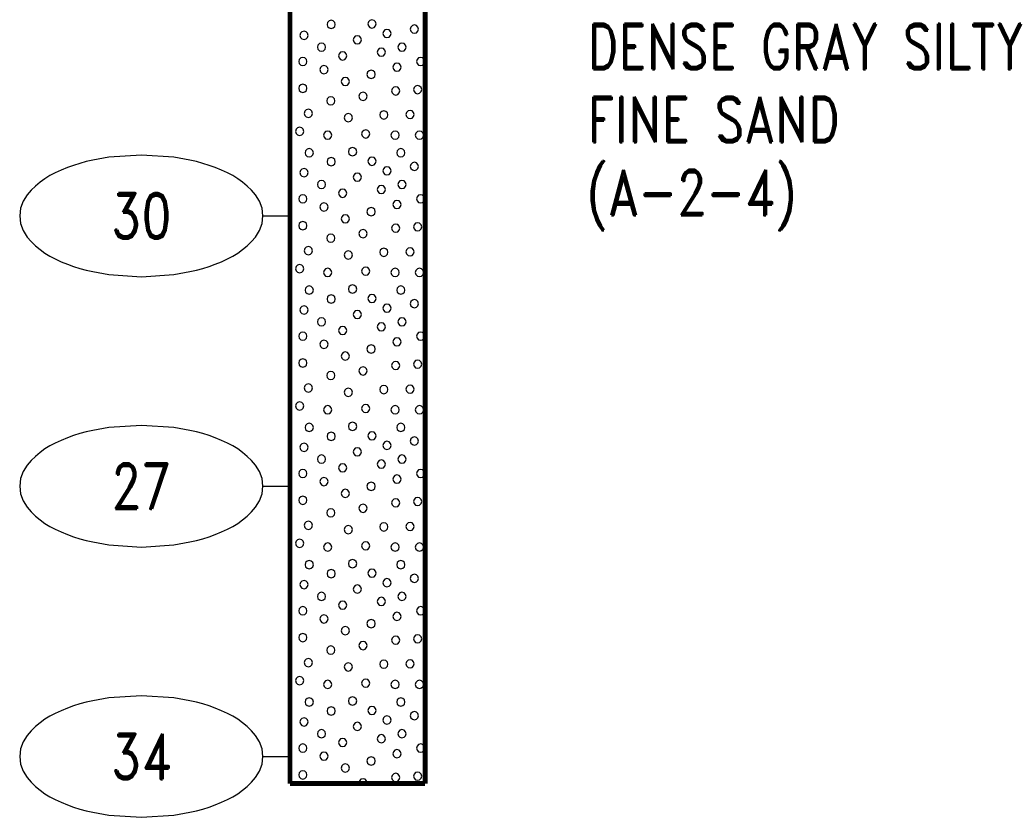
# Model space of a CAD drawing. Extents: x -12 to 875, y 345 to 518.
# Tile 13 of 16: x 838 to 874, y 351 to 380. Entities that reach past the tile are written whole.
import ezdxf
from ezdxf.enums import TextEntityAlignment as Align

# ---------------------------------------------------------------- set-up
doc = ezdxf.new("R2010")
doc.units = 0
doc.linetypes.add('Solid', pattern=[0])
doc.layers.get('0').update_dxf_attribs({"linetype": 'Solid'})
doc.layers.add('EB2-A', color=1, linetype='Solid')
doc.styles.add('ROMAND', font='romand', dxfattribs={"height": 1})

# ---------------------------------------------------------------- blocks, each defined once
blk = doc.blocks.new('DGRFC_NCDOT$NVALUE$ELLIPS')
at = {"color": 7, "linetype": 'Solid'}
blk.add_lwpolyline([(0, -2.5), (1.337, -2.407), (1.998, -2.292), (2.262, -2.231), (2.524, -2.16), (2.783, -2.078), (3.038, -1.985), (3.289, -1.882), (3.536, -1.768), (3.755, -1.657), (3.965, -1.529), (4.165, -1.386), (4.353, -1.227), (4.528, -1.054), (4.689, -0.869), (4.858, -0.606), (4.964, -0.311), (5, 0), (4.964, 0.311), (4.858, 0.606), (4.689, 0.869), (4.528, 1.054), (4.353, 1.227), (4.165, 1.386), (3.965, 1.529), (3.755, 1.657), (3.536, 1.768), (3.289, 1.882), (3.038, 1.985), (2.783, 2.078), (2.524, 2.16), (2.262, 2.231), (1.998, 2.292), (1.337, 2.407), (0, 2.5), (-1.337, 2.407), (-1.998, 2.292), (-2.262, 2.231), (-2.524, 2.16), (-2.783, 2.078), (-3.038, 1.985), (-3.289, 1.882), (-3.536, 1.768), (-3.755, 1.657), (-3.965, 1.529), (-4.165, 1.386), (-4.353, 1.227), (-4.528, 1.054), (-4.689, 0.869), (-4.858, 0.606), (-4.964, 0.311), (-5, 0), (-4.964, -0.311), (-4.858, -0.606), (-4.689, -0.869), (-4.528, -1.054), (-4.353, -1.227), (-4.165, -1.386), (-3.965, -1.529), (-3.755, -1.657), (-3.536, -1.768), (-3.289, -1.882), (-3.038, -1.985), (-2.783, -2.078), (-2.524, -2.16), (-2.262, -2.231), (-1.998, -2.292), (-1.337, -2.407), (0, -2.5)], dxfattribs=at)

msp = doc.modelspace()

# ---------------------------------------------------------------- linework, layer by layer
at = {"layer": 'EB2-A', "color": 7, "linetype": 'Solid', "const_width": 0.178}
for points in [[(847.5, 391), (847.5, 352)], [(852.5, 352), (852.5, 391)], [(847.5, 352), (852.5, 352)]]:
    msp.add_lwpolyline(points, dxfattribs=at)
at = {"layer": 'EB2-A', "color": 2, "linetype": 'Solid'}
for points in [[(849.174, 380.084), (849.153, 380.16), (849.098, 380.216), (849.021, 380.237), (848.945, 380.216), (848.889, 380.16), (848.869, 380.084), (848.889, 380.008), (848.945, 379.952), (849.021, 379.932), (849.098, 379.952), (849.153, 380.008), (849.174, 380.084)], [(850.684, 380.102), (850.663, 380.178), (850.608, 380.234), (850.531, 380.255), (850.455, 380.234), (850.399, 380.178), (850.379, 380.102), (850.399, 380.026), (850.455, 379.97), (850.531, 379.95), (850.608, 379.97), (850.663, 380.026), (850.684, 380.102)], [(852.255, 379.91), (852.234, 379.987), (852.179, 380.042), (852.102, 380.063), (852.026, 380.042), (851.97, 379.987), (851.95, 379.91), (851.97, 379.834), (852.026, 379.778), (852.102, 379.758), (852.179, 379.778), (852.234, 379.834), (852.255, 379.91)], [(848.171, 379.679), (848.151, 379.755), (848.095, 379.811), (848.019, 379.831), (847.943, 379.811), (847.887, 379.755), (847.867, 379.679), (847.887, 379.603), (847.943, 379.547), (848.019, 379.527), (848.095, 379.547), (848.151, 379.603), (848.171, 379.679)], [(850.144, 379.513), (850.123, 379.589), (850.067, 379.645), (849.991, 379.665), (849.915, 379.645), (849.859, 379.589), (849.839, 379.513), (849.859, 379.436), (849.915, 379.381), (849.991, 379.36), (850.067, 379.381), (850.123, 379.436), (850.144, 379.513)], [(851.24, 379.748), (851.22, 379.824), (851.164, 379.88), (851.088, 379.9), (851.012, 379.88), (850.956, 379.824), (850.936, 379.748), (850.956, 379.671), (851.012, 379.616), (851.088, 379.595), (851.164, 379.616), (851.22, 379.671), (851.24, 379.748)], [(848.817, 379.242), (848.797, 379.318), (848.741, 379.374), (848.665, 379.394), (848.589, 379.374), (848.533, 379.318), (848.512, 379.242), (848.533, 379.166), (848.589, 379.11), (848.665, 379.089), (848.741, 379.11), (848.797, 379.166), (848.817, 379.242)], [(851.032, 379.056), (851.011, 379.132), (850.956, 379.188), (850.879, 379.209), (850.803, 379.188), (850.747, 379.132), (850.727, 379.056), (850.747, 378.98), (850.803, 378.924), (850.879, 378.904), (850.956, 378.924), (851.011, 378.98), (851.032, 379.056)], [(851.795, 379.242), (851.774, 379.318), (851.718, 379.374), (851.642, 379.394), (851.566, 379.374), (851.51, 379.318), (851.49, 379.242), (851.51, 379.166), (851.566, 379.11), (851.642, 379.089), (851.718, 379.11), (851.774, 379.166), (851.795, 379.242)], [(848.126, 378.71), (848.105, 378.787), (848.05, 378.842), (847.973, 378.863), (847.897, 378.842), (847.841, 378.787), (847.821, 378.71), (847.841, 378.634), (847.897, 378.578), (847.973, 378.558), (848.05, 378.578), (848.105, 378.634), (848.126, 378.71)], [(849.6, 378.919), (849.58, 378.995), (849.524, 379.051), (849.448, 379.071), (849.372, 379.051), (849.316, 378.995), (849.296, 378.919), (849.316, 378.843), (849.372, 378.787), (849.448, 378.766), (849.524, 378.787), (849.58, 378.843), (849.6, 378.919)], [(852.486, 378.71), (852.466, 378.787), (852.41, 378.842), (852.334, 378.863), (852.258, 378.842), (852.202, 378.787), (852.181, 378.71), (852.202, 378.634), (852.258, 378.578), (852.334, 378.558), (852.41, 378.578), (852.466, 378.634), (852.486, 378.71)], [(848.909, 378.41), (848.888, 378.487), (848.833, 378.542), (848.756, 378.563), (848.68, 378.542), (848.624, 378.487), (848.604, 378.41), (848.624, 378.334), (848.68, 378.278), (848.756, 378.258), (848.833, 378.278), (848.888, 378.334), (848.909, 378.41)], [(851.609, 378.502), (851.589, 378.578), (851.533, 378.634), (851.457, 378.654), (851.38, 378.634), (851.325, 378.578), (851.304, 378.502), (851.325, 378.426), (851.38, 378.37), (851.457, 378.349), (851.533, 378.37), (851.589, 378.426), (851.609, 378.502)], [(849.697, 377.973), (849.677, 378.049), (849.621, 378.105), (849.545, 378.125), (849.468, 378.105), (849.413, 378.049), (849.392, 377.973), (849.413, 377.897), (849.468, 377.841), (849.545, 377.821), (849.621, 377.841), (849.677, 377.897), (849.697, 377.973)], [(850.653, 378.235), (850.633, 378.311), (850.577, 378.367), (850.501, 378.387), (850.424, 378.367), (850.369, 378.311), (850.348, 378.235), (850.369, 378.159), (850.424, 378.103), (850.501, 378.082), (850.577, 378.103), (850.633, 378.159), (850.653, 378.235)], [(848.126, 377.719), (848.105, 377.795), (848.05, 377.851), (847.973, 377.871), (847.897, 377.851), (847.841, 377.795), (847.821, 377.719), (847.841, 377.643), (847.897, 377.587), (847.973, 377.566), (848.05, 377.587), (848.105, 377.643), (848.126, 377.719)], [(851.563, 377.625), (851.543, 377.701), (851.487, 377.757), (851.411, 377.777), (851.335, 377.757), (851.279, 377.701), (851.258, 377.625), (851.279, 377.548), (851.335, 377.493), (851.411, 377.472), (851.487, 377.493), (851.543, 377.548), (851.563, 377.625)], [(852.372, 377.673), (852.351, 377.749), (852.296, 377.805), (852.219, 377.825), (852.143, 377.805), (852.087, 377.749), (852.067, 377.673), (852.087, 377.597), (852.143, 377.541), (852.219, 377.521), (852.296, 377.541), (852.351, 377.597), (852.372, 377.673)], [(849.163, 377.256), (849.143, 377.332), (849.087, 377.388), (849.011, 377.408), (848.934, 377.388), (848.879, 377.332), (848.858, 377.256), (848.879, 377.18), (848.934, 377.124), (849.011, 377.104), (849.087, 377.124), (849.143, 377.18), (849.163, 377.256)], [(850.353, 377.424), (850.333, 377.5), (850.277, 377.556), (850.201, 377.576), (850.124, 377.556), (850.069, 377.5), (850.048, 377.424), (850.069, 377.348), (850.124, 377.292), (850.201, 377.271), (850.277, 377.292), (850.333, 377.348), (850.353, 377.424)], [(848.332, 376.793), (848.311, 376.869), (848.255, 376.925), (848.179, 376.946), (848.103, 376.925), (848.047, 376.869), (848.027, 376.793), (848.047, 376.717), (848.103, 376.661), (848.179, 376.641), (848.255, 376.661), (848.311, 376.717), (848.332, 376.793)], [(849.809, 376.633), (849.788, 376.709), (849.733, 376.765), (849.656, 376.785), (849.58, 376.765), (849.524, 376.709), (849.504, 376.633), (849.524, 376.557), (849.58, 376.501), (849.656, 376.481), (849.733, 376.501), (849.788, 376.557), (849.809, 376.633)], [(851.123, 376.735), (851.103, 376.811), (851.047, 376.867), (850.971, 376.887), (850.895, 376.867), (850.839, 376.811), (850.819, 376.735), (850.839, 376.659), (850.895, 376.603), (850.971, 376.582), (851.047, 376.603), (851.103, 376.659), (851.123, 376.735)], [(852.095, 376.75), (852.074, 376.826), (852.018, 376.882), (851.942, 376.902), (851.866, 376.882), (851.81, 376.826), (851.79, 376.75), (851.81, 376.674), (851.866, 376.618), (851.942, 376.598), (852.018, 376.618), (852.074, 376.674), (852.095, 376.75)], [(848.009, 376.127), (847.988, 376.203), (847.933, 376.259), (847.856, 376.28), (847.78, 376.259), (847.724, 376.203), (847.704, 376.127), (847.724, 376.051), (847.78, 375.995), (847.856, 375.975), (847.933, 375.995), (847.988, 376.051), (848.009, 376.127)], [(849.046, 375.987), (849.026, 376.063), (848.97, 376.119), (848.894, 376.14), (848.818, 376.119), (848.762, 376.063), (848.741, 375.987), (848.762, 375.911), (848.818, 375.855), (848.894, 375.835), (848.97, 375.855), (849.026, 375.911), (849.046, 375.987)], [(850.455, 376.033), (850.434, 376.109), (850.378, 376.165), (850.302, 376.185), (850.226, 376.165), (850.17, 376.109), (850.15, 376.033), (850.17, 375.957), (850.226, 375.901), (850.302, 375.881), (850.378, 375.901), (850.434, 375.957), (850.455, 376.033)], [(851.54, 375.987), (851.52, 376.063), (851.464, 376.119), (851.388, 376.14), (851.312, 376.119), (851.256, 376.063), (851.236, 375.987), (851.256, 375.911), (851.312, 375.855), (851.388, 375.835), (851.464, 375.855), (851.52, 375.911), (851.54, 375.987)], [(852.44, 375.987), (852.42, 376.063), (852.364, 376.119), (852.288, 376.14), (852.212, 376.119), (852.156, 376.063), (852.136, 375.987), (852.156, 375.911), (852.212, 375.855), (852.288, 375.835), (852.364, 375.855), (852.42, 375.911), (852.44, 375.987)], [(848.364, 375.335), (848.343, 375.411), (848.288, 375.467), (848.211, 375.487), (848.135, 375.467), (848.079, 375.411), (848.059, 375.335), (848.079, 375.259), (848.135, 375.203), (848.211, 375.182), (848.288, 375.203), (848.343, 375.259), (848.364, 375.335)], [(849.966, 375.374), (849.945, 375.45), (849.89, 375.506), (849.813, 375.526), (849.737, 375.506), (849.681, 375.45), (849.661, 375.374), (849.681, 375.298), (849.737, 375.242), (849.813, 375.222), (849.89, 375.242), (849.945, 375.298), (849.966, 375.374)], [(850.684, 375.022), (850.663, 375.098), (850.608, 375.154), (850.531, 375.175), (850.455, 375.154), (850.399, 375.098), (850.379, 375.022), (850.399, 374.946), (850.455, 374.89), (850.531, 374.87), (850.608, 374.89), (850.663, 374.946), (850.684, 375.022)], [(851.753, 375.335), (851.733, 375.411), (851.677, 375.467), (851.601, 375.487), (851.524, 375.467), (851.469, 375.411), (851.448, 375.335), (851.469, 375.258), (851.524, 375.203), (851.601, 375.182), (851.677, 375.203), (851.733, 375.258), (851.753, 375.335)], [(849.174, 375.004), (849.153, 375.08), (849.098, 375.136), (849.021, 375.157), (848.945, 375.136), (848.889, 375.08), (848.869, 375.004), (848.889, 374.928), (848.945, 374.872), (849.021, 374.852), (849.098, 374.872), (849.153, 374.928), (849.174, 375.004)], [(851.24, 374.668), (851.22, 374.744), (851.164, 374.8), (851.088, 374.82), (851.012, 374.8), (850.956, 374.744), (850.936, 374.668), (850.956, 374.591), (851.012, 374.536), (851.088, 374.515), (851.164, 374.536), (851.22, 374.591), (851.24, 374.668)], [(852.255, 374.83), (852.234, 374.907), (852.179, 374.962), (852.102, 374.983), (852.026, 374.962), (851.97, 374.907), (851.95, 374.83), (851.97, 374.754), (852.026, 374.698), (852.102, 374.678), (852.179, 374.698), (852.234, 374.754), (852.255, 374.83)], [(848.171, 374.599), (848.151, 374.675), (848.095, 374.731), (848.019, 374.751), (847.943, 374.731), (847.887, 374.675), (847.867, 374.599), (847.887, 374.523), (847.943, 374.467), (848.019, 374.447), (848.095, 374.467), (848.151, 374.523), (848.171, 374.599)], [(850.144, 374.433), (850.123, 374.509), (850.067, 374.565), (849.991, 374.585), (849.915, 374.565), (849.859, 374.509), (849.839, 374.433), (849.859, 374.356), (849.915, 374.301), (849.991, 374.28), (850.067, 374.301), (850.123, 374.356), (850.144, 374.433)], [(848.817, 374.162), (848.797, 374.238), (848.741, 374.294), (848.665, 374.314), (848.589, 374.294), (848.533, 374.238), (848.512, 374.162), (848.533, 374.086), (848.589, 374.03), (848.665, 374.009), (848.741, 374.03), (848.797, 374.086), (848.817, 374.162)], [(851.032, 373.976), (851.011, 374.052), (850.956, 374.108), (850.879, 374.129), (850.803, 374.108), (850.747, 374.052), (850.727, 373.976), (850.747, 373.9), (850.803, 373.844), (850.879, 373.824), (850.956, 373.844), (851.011, 373.9), (851.032, 373.976)], [(851.795, 374.162), (851.774, 374.238), (851.718, 374.294), (851.642, 374.314), (851.566, 374.294), (851.51, 374.238), (851.49, 374.162), (851.51, 374.086), (851.566, 374.03), (851.642, 374.009), (851.718, 374.03), (851.774, 374.086), (851.795, 374.162)], [(848.126, 373.63), (848.105, 373.707), (848.05, 373.762), (847.973, 373.783), (847.897, 373.762), (847.841, 373.707), (847.821, 373.63), (847.841, 373.554), (847.897, 373.498), (847.973, 373.478), (848.05, 373.498), (848.105, 373.554), (848.126, 373.63)], [(849.6, 373.839), (849.58, 373.915), (849.524, 373.971), (849.448, 373.991), (849.372, 373.971), (849.316, 373.915), (849.296, 373.839), (849.316, 373.763), (849.372, 373.707), (849.448, 373.686), (849.524, 373.707), (849.58, 373.763), (849.6, 373.839)], [(852.486, 373.63), (852.466, 373.707), (852.41, 373.762), (852.334, 373.783), (852.258, 373.762), (852.202, 373.707), (852.181, 373.63), (852.202, 373.554), (852.258, 373.498), (852.334, 373.478), (852.41, 373.498), (852.466, 373.554), (852.486, 373.63)], [(848.909, 373.33), (848.888, 373.407), (848.833, 373.462), (848.756, 373.483), (848.68, 373.462), (848.624, 373.407), (848.604, 373.33), (848.624, 373.254), (848.68, 373.198), (848.756, 373.178), (848.833, 373.198), (848.888, 373.254), (848.909, 373.33)], [(851.609, 373.422), (851.589, 373.498), (851.533, 373.554), (851.457, 373.574), (851.38, 373.554), (851.325, 373.498), (851.304, 373.422), (851.325, 373.346), (851.38, 373.29), (851.457, 373.269), (851.533, 373.29), (851.589, 373.346), (851.609, 373.422)], [(849.697, 372.893), (849.677, 372.969), (849.621, 373.025), (849.545, 373.045), (849.468, 373.025), (849.413, 372.969), (849.392, 372.893), (849.413, 372.817), (849.468, 372.761), (849.545, 372.741), (849.621, 372.761), (849.677, 372.817), (849.697, 372.893)], [(850.653, 373.155), (850.633, 373.231), (850.577, 373.287), (850.501, 373.307), (850.424, 373.287), (850.369, 373.231), (850.348, 373.155), (850.369, 373.079), (850.424, 373.023), (850.501, 373.002), (850.577, 373.023), (850.633, 373.079), (850.653, 373.155)], [(848.126, 372.639), (848.105, 372.715), (848.05, 372.771), (847.973, 372.791), (847.897, 372.771), (847.841, 372.715), (847.821, 372.639), (847.841, 372.563), (847.897, 372.507), (847.973, 372.486), (848.05, 372.507), (848.105, 372.563), (848.126, 372.639)], [(851.563, 372.545), (851.543, 372.621), (851.487, 372.677), (851.411, 372.697), (851.335, 372.677), (851.279, 372.621), (851.258, 372.545), (851.279, 372.468), (851.335, 372.413), (851.411, 372.392), (851.487, 372.413), (851.543, 372.468), (851.563, 372.545)], [(852.372, 372.593), (852.351, 372.669), (852.296, 372.725), (852.219, 372.745), (852.143, 372.725), (852.087, 372.669), (852.067, 372.593), (852.087, 372.517), (852.143, 372.461), (852.219, 372.441), (852.296, 372.461), (852.351, 372.517), (852.372, 372.593)], [(849.163, 372.176), (849.143, 372.252), (849.087, 372.308), (849.011, 372.328), (848.934, 372.308), (848.879, 372.252), (848.858, 372.176), (848.879, 372.1), (848.934, 372.044), (849.011, 372.024), (849.087, 372.044), (849.143, 372.1), (849.163, 372.176)], [(850.353, 372.344), (850.333, 372.42), (850.277, 372.476), (850.201, 372.496), (850.124, 372.476), (850.069, 372.42), (850.048, 372.344), (850.069, 372.268), (850.124, 372.212), (850.201, 372.191), (850.277, 372.212), (850.333, 372.268), (850.353, 372.344)], [(848.332, 371.713), (848.311, 371.789), (848.255, 371.845), (848.179, 371.866), (848.103, 371.845), (848.047, 371.789), (848.027, 371.713), (848.047, 371.637), (848.103, 371.581), (848.179, 371.561), (848.255, 371.581), (848.311, 371.637), (848.332, 371.713)], [(849.809, 371.553), (849.788, 371.629), (849.733, 371.685), (849.656, 371.705), (849.58, 371.685), (849.524, 371.629), (849.504, 371.553), (849.524, 371.477), (849.58, 371.421), (849.656, 371.401), (849.733, 371.421), (849.788, 371.477), (849.809, 371.553)], [(851.123, 371.655), (851.103, 371.731), (851.047, 371.787), (850.971, 371.807), (850.895, 371.787), (850.839, 371.731), (850.819, 371.655), (850.839, 371.579), (850.895, 371.523), (850.971, 371.502), (851.047, 371.523), (851.103, 371.579), (851.123, 371.655)], [(852.095, 371.67), (852.074, 371.746), (852.018, 371.802), (851.942, 371.822), (851.866, 371.802), (851.81, 371.746), (851.79, 371.67), (851.81, 371.594), (851.866, 371.538), (851.942, 371.518), (852.018, 371.538), (852.074, 371.594), (852.095, 371.67)], [(848.009, 371.047), (847.988, 371.123), (847.933, 371.179), (847.856, 371.2), (847.78, 371.179), (847.724, 371.123), (847.704, 371.047), (847.724, 370.971), (847.78, 370.915), (847.856, 370.895), (847.933, 370.915), (847.988, 370.971), (848.009, 371.047)], [(849.046, 370.907), (849.026, 370.983), (848.97, 371.039), (848.894, 371.06), (848.818, 371.039), (848.762, 370.983), (848.741, 370.907), (848.762, 370.831), (848.818, 370.775), (848.894, 370.755), (848.97, 370.775), (849.026, 370.831), (849.046, 370.907)], [(850.455, 370.953), (850.434, 371.029), (850.378, 371.085), (850.302, 371.105), (850.226, 371.085), (850.17, 371.029), (850.15, 370.953), (850.17, 370.877), (850.226, 370.821), (850.302, 370.801), (850.378, 370.821), (850.434, 370.877), (850.455, 370.953)], [(851.54, 370.907), (851.52, 370.983), (851.464, 371.039), (851.388, 371.06), (851.312, 371.039), (851.256, 370.983), (851.236, 370.907), (851.256, 370.831), (851.312, 370.775), (851.388, 370.755), (851.464, 370.775), (851.52, 370.831), (851.54, 370.907)], [(852.44, 370.907), (852.42, 370.983), (852.364, 371.039), (852.288, 371.06), (852.212, 371.039), (852.156, 370.983), (852.136, 370.907), (852.156, 370.831), (852.212, 370.775), (852.288, 370.755), (852.364, 370.775), (852.42, 370.831), (852.44, 370.907)], [(849.966, 370.294), (849.945, 370.37), (849.89, 370.426), (849.813, 370.446), (849.737, 370.426), (849.681, 370.37), (849.661, 370.294), (849.681, 370.218), (849.737, 370.162), (849.813, 370.142), (849.89, 370.162), (849.945, 370.218), (849.966, 370.294)], [(848.364, 370.255), (848.343, 370.331), (848.288, 370.387), (848.211, 370.407), (848.135, 370.387), (848.079, 370.331), (848.059, 370.255), (848.079, 370.179), (848.135, 370.123), (848.211, 370.102), (848.288, 370.123), (848.343, 370.179), (848.364, 370.255)], [(849.174, 369.924), (849.153, 370), (849.098, 370.056), (849.021, 370.077), (848.945, 370.056), (848.889, 370), (848.869, 369.924), (848.889, 369.848), (848.945, 369.792), (849.021, 369.772), (849.098, 369.792), (849.153, 369.848), (849.174, 369.924)], [(850.684, 369.942), (850.663, 370.018), (850.608, 370.074), (850.531, 370.095), (850.455, 370.074), (850.399, 370.018), (850.379, 369.942), (850.399, 369.866), (850.455, 369.81), (850.531, 369.79), (850.608, 369.81), (850.663, 369.866), (850.684, 369.942)], [(851.753, 370.255), (851.733, 370.331), (851.677, 370.387), (851.601, 370.407), (851.524, 370.387), (851.469, 370.331), (851.448, 370.255), (851.469, 370.178), (851.524, 370.123), (851.601, 370.102), (851.677, 370.123), (851.733, 370.178), (851.753, 370.255)], [(851.24, 369.588), (851.22, 369.664), (851.164, 369.72), (851.088, 369.74), (851.012, 369.72), (850.956, 369.664), (850.936, 369.588), (850.956, 369.511), (851.012, 369.456), (851.088, 369.435), (851.164, 369.456), (851.22, 369.511), (851.24, 369.588)], [(852.255, 369.75), (852.234, 369.827), (852.179, 369.882), (852.102, 369.903), (852.026, 369.882), (851.97, 369.827), (851.95, 369.75), (851.97, 369.674), (852.026, 369.618), (852.102, 369.598), (852.179, 369.618), (852.234, 369.674), (852.255, 369.75)], [(848.171, 369.519), (848.151, 369.595), (848.095, 369.651), (848.019, 369.671), (847.943, 369.651), (847.887, 369.595), (847.867, 369.519), (847.887, 369.443), (847.943, 369.387), (848.019, 369.367), (848.095, 369.387), (848.151, 369.443), (848.171, 369.519)], [(850.144, 369.353), (850.123, 369.429), (850.067, 369.485), (849.991, 369.505), (849.915, 369.485), (849.859, 369.429), (849.839, 369.353), (849.859, 369.276), (849.915, 369.221), (849.991, 369.2), (850.067, 369.221), (850.123, 369.276), (850.144, 369.353)], [(848.817, 369.082), (848.797, 369.158), (848.741, 369.214), (848.665, 369.234), (848.589, 369.214), (848.533, 369.158), (848.512, 369.082), (848.533, 369.006), (848.589, 368.95), (848.665, 368.929), (848.741, 368.95), (848.797, 369.006), (848.817, 369.082)], [(851.032, 368.896), (851.011, 368.972), (850.956, 369.028), (850.879, 369.049), (850.803, 369.028), (850.747, 368.972), (850.727, 368.896), (850.747, 368.82), (850.803, 368.764), (850.879, 368.744), (850.956, 368.764), (851.011, 368.82), (851.032, 368.896)], [(851.795, 369.082), (851.774, 369.158), (851.718, 369.214), (851.642, 369.234), (851.566, 369.214), (851.51, 369.158), (851.49, 369.082), (851.51, 369.006), (851.566, 368.95), (851.642, 368.929), (851.718, 368.95), (851.774, 369.006), (851.795, 369.082)], [(848.126, 368.55), (848.105, 368.627), (848.05, 368.682), (847.973, 368.703), (847.897, 368.682), (847.841, 368.627), (847.821, 368.55), (847.841, 368.474), (847.897, 368.418), (847.973, 368.398), (848.05, 368.418), (848.105, 368.474), (848.126, 368.55)], [(849.6, 368.759), (849.58, 368.835), (849.524, 368.891), (849.448, 368.911), (849.372, 368.891), (849.316, 368.835), (849.296, 368.759), (849.316, 368.683), (849.372, 368.627), (849.448, 368.606), (849.524, 368.627), (849.58, 368.683), (849.6, 368.759)], [(852.486, 368.55), (852.466, 368.627), (852.41, 368.682), (852.334, 368.703), (852.258, 368.682), (852.202, 368.627), (852.181, 368.55), (852.202, 368.474), (852.258, 368.418), (852.334, 368.398), (852.41, 368.418), (852.466, 368.474), (852.486, 368.55)], [(848.909, 368.25), (848.888, 368.327), (848.833, 368.382), (848.756, 368.403), (848.68, 368.382), (848.624, 368.327), (848.604, 368.25), (848.624, 368.174), (848.68, 368.118), (848.756, 368.098), (848.833, 368.118), (848.888, 368.174), (848.909, 368.25)], [(851.609, 368.342), (851.589, 368.418), (851.533, 368.474), (851.457, 368.494), (851.38, 368.474), (851.325, 368.418), (851.304, 368.342), (851.325, 368.266), (851.38, 368.21), (851.457, 368.189), (851.533, 368.21), (851.589, 368.266), (851.609, 368.342)], [(849.697, 367.813), (849.677, 367.889), (849.621, 367.945), (849.545, 367.965), (849.468, 367.945), (849.413, 367.889), (849.392, 367.813), (849.413, 367.737), (849.468, 367.681), (849.545, 367.661), (849.621, 367.681), (849.677, 367.737), (849.697, 367.813)], [(850.653, 368.075), (850.633, 368.151), (850.577, 368.207), (850.501, 368.227), (850.424, 368.207), (850.369, 368.151), (850.348, 368.075), (850.369, 367.999), (850.424, 367.943), (850.501, 367.922), (850.577, 367.943), (850.633, 367.999), (850.653, 368.075)], [(848.126, 367.559), (848.105, 367.635), (848.05, 367.691), (847.973, 367.711), (847.897, 367.691), (847.841, 367.635), (847.821, 367.559), (847.841, 367.483), (847.897, 367.427), (847.973, 367.406), (848.05, 367.427), (848.105, 367.483), (848.126, 367.559)], [(851.563, 367.465), (851.543, 367.541), (851.487, 367.597), (851.411, 367.617), (851.335, 367.597), (851.279, 367.541), (851.258, 367.465), (851.279, 367.388), (851.335, 367.333), (851.411, 367.312), (851.487, 367.333), (851.543, 367.388), (851.563, 367.465)], [(852.372, 367.513), (852.351, 367.589), (852.296, 367.645), (852.219, 367.665), (852.143, 367.645), (852.087, 367.589), (852.067, 367.513), (852.087, 367.437), (852.143, 367.381), (852.219, 367.361), (852.296, 367.381), (852.351, 367.437), (852.372, 367.513)], [(849.163, 367.096), (849.143, 367.172), (849.087, 367.228), (849.011, 367.248), (848.934, 367.228), (848.879, 367.172), (848.858, 367.096), (848.879, 367.02), (848.934, 366.964), (849.011, 366.944), (849.087, 366.964), (849.143, 367.02), (849.163, 367.096)], [(850.353, 367.264), (850.333, 367.34), (850.277, 367.396), (850.201, 367.416), (850.124, 367.396), (850.069, 367.34), (850.048, 367.264), (850.069, 367.188), (850.124, 367.132), (850.201, 367.111), (850.277, 367.132), (850.333, 367.188), (850.353, 367.264)], [(848.332, 366.633), (848.311, 366.709), (848.255, 366.765), (848.179, 366.786), (848.103, 366.765), (848.047, 366.709), (848.027, 366.633), (848.047, 366.557), (848.103, 366.501), (848.179, 366.481), (848.255, 366.501), (848.311, 366.557), (848.332, 366.633)], [(849.809, 366.473), (849.788, 366.549), (849.733, 366.605), (849.656, 366.625), (849.58, 366.605), (849.524, 366.549), (849.504, 366.473), (849.524, 366.397), (849.58, 366.341), (849.656, 366.321), (849.733, 366.341), (849.788, 366.397), (849.809, 366.473)], [(851.123, 366.575), (851.103, 366.651), (851.047, 366.707), (850.971, 366.727), (850.895, 366.707), (850.839, 366.651), (850.819, 366.575), (850.839, 366.499), (850.895, 366.443), (850.971, 366.422), (851.047, 366.443), (851.103, 366.499), (851.123, 366.575)], [(852.095, 366.59), (852.074, 366.666), (852.018, 366.722), (851.942, 366.742), (851.866, 366.722), (851.81, 366.666), (851.79, 366.59), (851.81, 366.514), (851.866, 366.458), (851.942, 366.438), (852.018, 366.458), (852.074, 366.514), (852.095, 366.59)], [(848.009, 365.967), (847.988, 366.043), (847.933, 366.099), (847.856, 366.12), (847.78, 366.099), (847.724, 366.043), (847.704, 365.967), (847.724, 365.891), (847.78, 365.835), (847.856, 365.815), (847.933, 365.835), (847.988, 365.891), (848.009, 365.967)], [(849.046, 365.827), (849.026, 365.903), (848.97, 365.959), (848.894, 365.98), (848.818, 365.959), (848.762, 365.903), (848.741, 365.827), (848.762, 365.751), (848.818, 365.695), (848.894, 365.675), (848.97, 365.695), (849.026, 365.751), (849.046, 365.827)], [(850.455, 365.873), (850.434, 365.949), (850.378, 366.005), (850.302, 366.025), (850.226, 366.005), (850.17, 365.949), (850.15, 365.873), (850.17, 365.797), (850.226, 365.741), (850.302, 365.721), (850.378, 365.741), (850.434, 365.797), (850.455, 365.873)], [(851.54, 365.827), (851.52, 365.903), (851.464, 365.959), (851.388, 365.98), (851.312, 365.959), (851.256, 365.903), (851.236, 365.827), (851.256, 365.751), (851.312, 365.695), (851.388, 365.675), (851.464, 365.695), (851.52, 365.751), (851.54, 365.827)], [(852.44, 365.827), (852.42, 365.903), (852.364, 365.959), (852.288, 365.98), (852.212, 365.959), (852.156, 365.903), (852.136, 365.827), (852.156, 365.751), (852.212, 365.695), (852.288, 365.675), (852.364, 365.695), (852.42, 365.751), (852.44, 365.827)], [(849.966, 365.214), (849.945, 365.29), (849.89, 365.346), (849.813, 365.366), (849.737, 365.346), (849.681, 365.29), (849.661, 365.214), (849.681, 365.138), (849.737, 365.082), (849.813, 365.062), (849.89, 365.082), (849.945, 365.138), (849.966, 365.214)], [(848.364, 365.175), (848.343, 365.251), (848.288, 365.307), (848.211, 365.327), (848.135, 365.307), (848.079, 365.251), (848.059, 365.175), (848.079, 365.099), (848.135, 365.043), (848.211, 365.022), (848.288, 365.043), (848.343, 365.099), (848.364, 365.175)], [(849.174, 364.844), (849.153, 364.92), (849.098, 364.976), (849.021, 364.997), (848.945, 364.976), (848.889, 364.92), (848.869, 364.844), (848.889, 364.768), (848.945, 364.712), (849.021, 364.692), (849.098, 364.712), (849.153, 364.768), (849.174, 364.844)], [(850.684, 364.862), (850.663, 364.938), (850.608, 364.994), (850.531, 365.015), (850.455, 364.994), (850.399, 364.938), (850.379, 364.862), (850.399, 364.786), (850.455, 364.73), (850.531, 364.71), (850.608, 364.73), (850.663, 364.786), (850.684, 364.862)], [(851.753, 365.175), (851.733, 365.251), (851.677, 365.307), (851.601, 365.327), (851.524, 365.307), (851.469, 365.251), (851.448, 365.175), (851.469, 365.098), (851.524, 365.043), (851.601, 365.022), (851.677, 365.043), (851.733, 365.098), (851.753, 365.175)], [(851.24, 364.508), (851.22, 364.584), (851.164, 364.64), (851.088, 364.66), (851.012, 364.64), (850.956, 364.584), (850.936, 364.508), (850.956, 364.431), (851.012, 364.376), (851.088, 364.355), (851.164, 364.376), (851.22, 364.431), (851.24, 364.508)], [(852.255, 364.67), (852.234, 364.747), (852.179, 364.802), (852.102, 364.823), (852.026, 364.802), (851.97, 364.747), (851.95, 364.67), (851.97, 364.594), (852.026, 364.538), (852.102, 364.518), (852.179, 364.538), (852.234, 364.594), (852.255, 364.67)], [(848.171, 364.439), (848.151, 364.515), (848.095, 364.571), (848.019, 364.591), (847.943, 364.571), (847.887, 364.515), (847.867, 364.439), (847.887, 364.363), (847.943, 364.307), (848.019, 364.287), (848.095, 364.307), (848.151, 364.363), (848.171, 364.439)], [(850.144, 364.273), (850.123, 364.349), (850.067, 364.405), (849.991, 364.425), (849.915, 364.405), (849.859, 364.349), (849.839, 364.273), (849.859, 364.196), (849.915, 364.141), (849.991, 364.12), (850.067, 364.141), (850.123, 364.196), (850.144, 364.273)], [(848.817, 364.002), (848.797, 364.078), (848.741, 364.134), (848.665, 364.154), (848.589, 364.134), (848.533, 364.078), (848.512, 364.002), (848.533, 363.926), (848.589, 363.87), (848.665, 363.849), (848.741, 363.87), (848.797, 363.926), (848.817, 364.002)], [(851.032, 363.816), (851.011, 363.892), (850.956, 363.948), (850.879, 363.969), (850.803, 363.948), (850.747, 363.892), (850.727, 363.816), (850.747, 363.74), (850.803, 363.684), (850.879, 363.664), (850.956, 363.684), (851.011, 363.74), (851.032, 363.816)], [(851.795, 364.002), (851.774, 364.078), (851.718, 364.134), (851.642, 364.154), (851.566, 364.134), (851.51, 364.078), (851.49, 364.002), (851.51, 363.926), (851.566, 363.87), (851.642, 363.849), (851.718, 363.87), (851.774, 363.926), (851.795, 364.002)], [(848.126, 363.47), (848.105, 363.547), (848.05, 363.602), (847.973, 363.623), (847.897, 363.602), (847.841, 363.547), (847.821, 363.47), (847.841, 363.394), (847.897, 363.338), (847.973, 363.318), (848.05, 363.338), (848.105, 363.394), (848.126, 363.47)], [(849.6, 363.679), (849.58, 363.755), (849.524, 363.811), (849.448, 363.831), (849.372, 363.811), (849.316, 363.755), (849.296, 363.679), (849.316, 363.603), (849.372, 363.547), (849.448, 363.526), (849.524, 363.547), (849.58, 363.603), (849.6, 363.679)], [(852.486, 363.47), (852.466, 363.547), (852.41, 363.602), (852.334, 363.623), (852.258, 363.602), (852.202, 363.547), (852.181, 363.47), (852.202, 363.394), (852.258, 363.338), (852.334, 363.318), (852.41, 363.338), (852.466, 363.394), (852.486, 363.47)], [(848.909, 363.17), (848.888, 363.247), (848.833, 363.302), (848.756, 363.323), (848.68, 363.302), (848.624, 363.247), (848.604, 363.17), (848.624, 363.094), (848.68, 363.038), (848.756, 363.018), (848.833, 363.038), (848.888, 363.094), (848.909, 363.17)], [(851.609, 363.262), (851.589, 363.338), (851.533, 363.394), (851.457, 363.414), (851.38, 363.394), (851.325, 363.338), (851.304, 363.262), (851.325, 363.186), (851.38, 363.13), (851.457, 363.109), (851.533, 363.13), (851.589, 363.186), (851.609, 363.262)], [(849.697, 362.733), (849.677, 362.809), (849.621, 362.865), (849.545, 362.885), (849.468, 362.865), (849.413, 362.809), (849.392, 362.733), (849.413, 362.657), (849.468, 362.601), (849.545, 362.581), (849.621, 362.601), (849.677, 362.657), (849.697, 362.733)], [(850.653, 362.995), (850.633, 363.071), (850.577, 363.127), (850.501, 363.147), (850.424, 363.127), (850.369, 363.071), (850.348, 362.995), (850.369, 362.919), (850.424, 362.863), (850.501, 362.842), (850.577, 362.863), (850.633, 362.919), (850.653, 362.995)], [(848.126, 362.479), (848.105, 362.555), (848.05, 362.611), (847.973, 362.631), (847.897, 362.611), (847.841, 362.555), (847.821, 362.479), (847.841, 362.403), (847.897, 362.347), (847.973, 362.326), (848.05, 362.347), (848.105, 362.403), (848.126, 362.479)], [(851.563, 362.385), (851.543, 362.461), (851.487, 362.517), (851.411, 362.537), (851.335, 362.517), (851.279, 362.461), (851.258, 362.385), (851.279, 362.308), (851.335, 362.253), (851.411, 362.232), (851.487, 362.253), (851.543, 362.308), (851.563, 362.385)], [(852.372, 362.433), (852.351, 362.509), (852.296, 362.565), (852.219, 362.585), (852.143, 362.565), (852.087, 362.509), (852.067, 362.433), (852.087, 362.357), (852.143, 362.301), (852.219, 362.281), (852.296, 362.301), (852.351, 362.357), (852.372, 362.433)], [(849.163, 362.016), (849.143, 362.092), (849.087, 362.148), (849.011, 362.168), (848.934, 362.148), (848.879, 362.092), (848.858, 362.016), (848.879, 361.94), (848.934, 361.884), (849.011, 361.864), (849.087, 361.884), (849.143, 361.94), (849.163, 362.016)], [(850.353, 362.184), (850.333, 362.26), (850.277, 362.316), (850.201, 362.336), (850.124, 362.316), (850.069, 362.26), (850.048, 362.184), (850.069, 362.108), (850.124, 362.052), (850.201, 362.031), (850.277, 362.052), (850.333, 362.108), (850.353, 362.184)], [(848.332, 361.553), (848.311, 361.629), (848.255, 361.685), (848.179, 361.706), (848.103, 361.685), (848.047, 361.629), (848.027, 361.553), (848.047, 361.477), (848.103, 361.421), (848.179, 361.401), (848.255, 361.421), (848.311, 361.477), (848.332, 361.553)], [(849.809, 361.393), (849.788, 361.469), (849.733, 361.525), (849.656, 361.545), (849.58, 361.525), (849.524, 361.469), (849.504, 361.393), (849.524, 361.317), (849.58, 361.261), (849.656, 361.241), (849.733, 361.261), (849.788, 361.317), (849.809, 361.393)], [(851.123, 361.495), (851.103, 361.571), (851.047, 361.627), (850.971, 361.647), (850.895, 361.627), (850.839, 361.571), (850.819, 361.495), (850.839, 361.419), (850.895, 361.363), (850.971, 361.342), (851.047, 361.363), (851.103, 361.419), (851.123, 361.495)], [(852.095, 361.51), (852.074, 361.586), (852.018, 361.642), (851.942, 361.662), (851.866, 361.642), (851.81, 361.586), (851.79, 361.51), (851.81, 361.434), (851.866, 361.378), (851.942, 361.358), (852.018, 361.378), (852.074, 361.434), (852.095, 361.51)], [(848.009, 360.887), (847.988, 360.963), (847.933, 361.019), (847.856, 361.04), (847.78, 361.019), (847.724, 360.963), (847.704, 360.887), (847.724, 360.811), (847.78, 360.755), (847.856, 360.735), (847.933, 360.755), (847.988, 360.811), (848.009, 360.887)], [(849.046, 360.747), (849.026, 360.823), (848.97, 360.879), (848.894, 360.9), (848.818, 360.879), (848.762, 360.823), (848.741, 360.747), (848.762, 360.671), (848.818, 360.615), (848.894, 360.595), (848.97, 360.615), (849.026, 360.671), (849.046, 360.747)], [(850.455, 360.793), (850.434, 360.869), (850.378, 360.925), (850.302, 360.945), (850.226, 360.925), (850.17, 360.869), (850.15, 360.793), (850.17, 360.717), (850.226, 360.661), (850.302, 360.641), (850.378, 360.661), (850.434, 360.717), (850.455, 360.793)], [(851.54, 360.747), (851.52, 360.823), (851.464, 360.879), (851.388, 360.9), (851.312, 360.879), (851.256, 360.823), (851.236, 360.747), (851.256, 360.671), (851.312, 360.615), (851.388, 360.595), (851.464, 360.615), (851.52, 360.671), (851.54, 360.747)], [(852.44, 360.747), (852.42, 360.823), (852.364, 360.879), (852.288, 360.9), (852.212, 360.879), (852.156, 360.823), (852.136, 360.747), (852.156, 360.671), (852.212, 360.615), (852.288, 360.595), (852.364, 360.615), (852.42, 360.671), (852.44, 360.747)], [(848.364, 360.095), (848.343, 360.171), (848.288, 360.227), (848.211, 360.247), (848.135, 360.227), (848.079, 360.171), (848.059, 360.095), (848.079, 360.019), (848.135, 359.963), (848.211, 359.942), (848.288, 359.963), (848.343, 360.019), (848.364, 360.095)], [(849.966, 360.134), (849.945, 360.21), (849.89, 360.266), (849.813, 360.286), (849.737, 360.266), (849.681, 360.21), (849.661, 360.134), (849.681, 360.058), (849.737, 360.002), (849.813, 359.982), (849.89, 360.002), (849.945, 360.058), (849.966, 360.134)], [(851.753, 360.095), (851.733, 360.171), (851.677, 360.227), (851.601, 360.247), (851.524, 360.227), (851.469, 360.171), (851.448, 360.095), (851.469, 360.018), (851.524, 359.963), (851.601, 359.942), (851.677, 359.963), (851.733, 360.018), (851.753, 360.095)], [(849.174, 359.764), (849.153, 359.84), (849.098, 359.896), (849.021, 359.917), (848.945, 359.896), (848.889, 359.84), (848.869, 359.764), (848.889, 359.688), (848.945, 359.632), (849.021, 359.612), (849.098, 359.632), (849.153, 359.688), (849.174, 359.764)], [(850.684, 359.782), (850.663, 359.858), (850.608, 359.914), (850.531, 359.935), (850.455, 359.914), (850.399, 359.858), (850.379, 359.782), (850.399, 359.706), (850.455, 359.65), (850.531, 359.63), (850.608, 359.65), (850.663, 359.706), (850.684, 359.782)], [(848.171, 359.359), (848.151, 359.435), (848.095, 359.491), (848.019, 359.511), (847.943, 359.491), (847.887, 359.435), (847.867, 359.359), (847.887, 359.283), (847.943, 359.227), (848.019, 359.207), (848.095, 359.227), (848.151, 359.283), (848.171, 359.359)], [(851.24, 359.428), (851.22, 359.504), (851.164, 359.56), (851.088, 359.58), (851.012, 359.56), (850.956, 359.504), (850.936, 359.428), (850.956, 359.351), (851.012, 359.296), (851.088, 359.275), (851.164, 359.296), (851.22, 359.351), (851.24, 359.428)], [(852.255, 359.59), (852.234, 359.667), (852.179, 359.722), (852.102, 359.743), (852.026, 359.722), (851.97, 359.667), (851.95, 359.59), (851.97, 359.514), (852.026, 359.458), (852.102, 359.438), (852.179, 359.458), (852.234, 359.514), (852.255, 359.59)], [(850.144, 359.193), (850.123, 359.269), (850.067, 359.325), (849.991, 359.345), (849.915, 359.325), (849.859, 359.269), (849.839, 359.193), (849.859, 359.116), (849.915, 359.061), (849.991, 359.04), (850.067, 359.061), (850.123, 359.116), (850.144, 359.193)], [(848.817, 358.922), (848.797, 358.998), (848.741, 359.054), (848.665, 359.074), (848.589, 359.054), (848.533, 358.998), (848.512, 358.922), (848.533, 358.846), (848.589, 358.79), (848.665, 358.769), (848.741, 358.79), (848.797, 358.846), (848.817, 358.922)], [(851.032, 358.736), (851.011, 358.812), (850.956, 358.868), (850.879, 358.889), (850.803, 358.868), (850.747, 358.812), (850.727, 358.736), (850.747, 358.66), (850.803, 358.604), (850.879, 358.584), (850.956, 358.604), (851.011, 358.66), (851.032, 358.736)], [(851.795, 358.922), (851.774, 358.998), (851.718, 359.054), (851.642, 359.074), (851.566, 359.054), (851.51, 358.998), (851.49, 358.922), (851.51, 358.846), (851.566, 358.79), (851.642, 358.769), (851.718, 358.79), (851.774, 358.846), (851.795, 358.922)], [(848.126, 358.39), (848.105, 358.467), (848.05, 358.522), (847.973, 358.543), (847.897, 358.522), (847.841, 358.467), (847.821, 358.39), (847.841, 358.314), (847.897, 358.258), (847.973, 358.238), (848.05, 358.258), (848.105, 358.314), (848.126, 358.39)], [(849.6, 358.599), (849.58, 358.675), (849.524, 358.731), (849.448, 358.751), (849.372, 358.731), (849.316, 358.675), (849.296, 358.599), (849.316, 358.523), (849.372, 358.467), (849.448, 358.446), (849.524, 358.467), (849.58, 358.523), (849.6, 358.599)], [(852.486, 358.39), (852.466, 358.467), (852.41, 358.522), (852.334, 358.543), (852.258, 358.522), (852.202, 358.467), (852.181, 358.39), (852.202, 358.314), (852.258, 358.258), (852.334, 358.238), (852.41, 358.258), (852.466, 358.314), (852.486, 358.39)], [(848.909, 358.09), (848.888, 358.167), (848.833, 358.222), (848.756, 358.243), (848.68, 358.222), (848.624, 358.167), (848.604, 358.09), (848.624, 358.014), (848.68, 357.958), (848.756, 357.938), (848.833, 357.958), (848.888, 358.014), (848.909, 358.09)], [(850.653, 357.915), (850.633, 357.991), (850.577, 358.047), (850.501, 358.067), (850.424, 358.047), (850.369, 357.991), (850.348, 357.915), (850.369, 357.839), (850.424, 357.783), (850.501, 357.762), (850.577, 357.783), (850.633, 357.839), (850.653, 357.915)], [(851.609, 358.182), (851.589, 358.258), (851.533, 358.314), (851.457, 358.334), (851.38, 358.314), (851.325, 358.258), (851.304, 358.182), (851.325, 358.106), (851.38, 358.05), (851.457, 358.029), (851.533, 358.05), (851.589, 358.106), (851.609, 358.182)], [(849.697, 357.653), (849.677, 357.729), (849.621, 357.785), (849.545, 357.805), (849.468, 357.785), (849.413, 357.729), (849.392, 357.653), (849.413, 357.577), (849.468, 357.521), (849.545, 357.501), (849.621, 357.521), (849.677, 357.577), (849.697, 357.653)], [(848.126, 357.399), (848.105, 357.475), (848.05, 357.531), (847.973, 357.551), (847.897, 357.531), (847.841, 357.475), (847.821, 357.399), (847.841, 357.323), (847.897, 357.267), (847.973, 357.246), (848.05, 357.267), (848.105, 357.323), (848.126, 357.399)], [(851.563, 357.305), (851.543, 357.381), (851.487, 357.437), (851.411, 357.457), (851.335, 357.437), (851.279, 357.381), (851.258, 357.305), (851.279, 357.228), (851.335, 357.173), (851.411, 357.152), (851.487, 357.173), (851.543, 357.228), (851.563, 357.305)], [(852.372, 357.353), (852.351, 357.429), (852.296, 357.485), (852.219, 357.505), (852.143, 357.485), (852.087, 357.429), (852.067, 357.353), (852.087, 357.277), (852.143, 357.221), (852.219, 357.201), (852.296, 357.221), (852.351, 357.277), (852.372, 357.353)], [(849.163, 356.936), (849.143, 357.012), (849.087, 357.068), (849.011, 357.088), (848.934, 357.068), (848.879, 357.012), (848.858, 356.936), (848.879, 356.86), (848.934, 356.804), (849.011, 356.784), (849.087, 356.804), (849.143, 356.86), (849.163, 356.936)], [(850.353, 357.104), (850.333, 357.18), (850.277, 357.236), (850.201, 357.256), (850.124, 357.236), (850.069, 357.18), (850.048, 357.104), (850.069, 357.028), (850.124, 356.972), (850.201, 356.951), (850.277, 356.972), (850.333, 357.028), (850.353, 357.104)], [(848.332, 356.473), (848.311, 356.549), (848.255, 356.605), (848.179, 356.626), (848.103, 356.605), (848.047, 356.549), (848.027, 356.473), (848.047, 356.397), (848.103, 356.341), (848.179, 356.321), (848.255, 356.341), (848.311, 356.397), (848.332, 356.473)], [(849.809, 356.313), (849.788, 356.389), (849.733, 356.445), (849.656, 356.465), (849.58, 356.445), (849.524, 356.389), (849.504, 356.313), (849.524, 356.237), (849.58, 356.181), (849.656, 356.161), (849.733, 356.181), (849.788, 356.237), (849.809, 356.313)], [(851.123, 356.415), (851.103, 356.491), (851.047, 356.547), (850.971, 356.567), (850.895, 356.547), (850.839, 356.491), (850.819, 356.415), (850.839, 356.339), (850.895, 356.283), (850.971, 356.262), (851.047, 356.283), (851.103, 356.339), (851.123, 356.415)], [(852.095, 356.43), (852.074, 356.506), (852.018, 356.562), (851.942, 356.582), (851.866, 356.562), (851.81, 356.506), (851.79, 356.43), (851.81, 356.354), (851.866, 356.298), (851.942, 356.278), (852.018, 356.298), (852.074, 356.354), (852.095, 356.43)], [(848.009, 355.807), (847.988, 355.883), (847.933, 355.939), (847.856, 355.96), (847.78, 355.939), (847.724, 355.883), (847.704, 355.807), (847.724, 355.731), (847.78, 355.675), (847.856, 355.655), (847.933, 355.675), (847.988, 355.731), (848.009, 355.807)], [(849.046, 355.667), (849.026, 355.743), (848.97, 355.799), (848.894, 355.82), (848.818, 355.799), (848.762, 355.743), (848.741, 355.667), (848.762, 355.591), (848.818, 355.535), (848.894, 355.515), (848.97, 355.535), (849.026, 355.591), (849.046, 355.667)], [(850.455, 355.713), (850.434, 355.789), (850.378, 355.845), (850.302, 355.865), (850.226, 355.845), (850.17, 355.789), (850.15, 355.713), (850.17, 355.637), (850.226, 355.581), (850.302, 355.561), (850.378, 355.581), (850.434, 355.637), (850.455, 355.713)], [(851.54, 355.667), (851.52, 355.743), (851.464, 355.799), (851.388, 355.82), (851.312, 355.799), (851.256, 355.743), (851.236, 355.667), (851.256, 355.591), (851.312, 355.535), (851.388, 355.515), (851.464, 355.535), (851.52, 355.591), (851.54, 355.667)], [(852.44, 355.667), (852.42, 355.743), (852.364, 355.799), (852.288, 355.82), (852.212, 355.799), (852.156, 355.743), (852.136, 355.667), (852.156, 355.591), (852.212, 355.535), (852.288, 355.515), (852.364, 355.535), (852.42, 355.591), (852.44, 355.667)], [(848.364, 355.015), (848.343, 355.091), (848.288, 355.147), (848.211, 355.167), (848.135, 355.147), (848.079, 355.091), (848.059, 355.015), (848.079, 354.939), (848.135, 354.883), (848.211, 354.862), (848.288, 354.883), (848.343, 354.939), (848.364, 355.015)], [(849.966, 355.054), (849.945, 355.13), (849.89, 355.186), (849.813, 355.206), (849.737, 355.186), (849.681, 355.13), (849.661, 355.054), (849.681, 354.978), (849.737, 354.922), (849.813, 354.902), (849.89, 354.922), (849.945, 354.978), (849.966, 355.054)], [(851.753, 355.015), (851.733, 355.091), (851.677, 355.147), (851.601, 355.167), (851.524, 355.147), (851.469, 355.091), (851.448, 355.015), (851.469, 354.938), (851.524, 354.883), (851.601, 354.862), (851.677, 354.883), (851.733, 354.938), (851.753, 355.015)], [(849.174, 354.684), (849.153, 354.76), (849.098, 354.816), (849.021, 354.837), (848.945, 354.816), (848.889, 354.76), (848.869, 354.684), (848.889, 354.608), (848.945, 354.552), (849.021, 354.532), (849.098, 354.552), (849.153, 354.608), (849.174, 354.684)], [(850.684, 354.702), (850.663, 354.778), (850.608, 354.834), (850.531, 354.855), (850.455, 354.834), (850.399, 354.778), (850.379, 354.702), (850.399, 354.626), (850.455, 354.57), (850.531, 354.55), (850.608, 354.57), (850.663, 354.626), (850.684, 354.702)], [(848.171, 354.279), (848.151, 354.355), (848.095, 354.411), (848.019, 354.431), (847.943, 354.411), (847.887, 354.355), (847.867, 354.279), (847.887, 354.203), (847.943, 354.147), (848.019, 354.127), (848.095, 354.147), (848.151, 354.203), (848.171, 354.279)], [(851.24, 354.348), (851.22, 354.424), (851.164, 354.48), (851.088, 354.5), (851.012, 354.48), (850.956, 354.424), (850.936, 354.348), (850.956, 354.271), (851.012, 354.216), (851.088, 354.195), (851.164, 354.216), (851.22, 354.271), (851.24, 354.348)], [(852.255, 354.51), (852.234, 354.587), (852.179, 354.642), (852.102, 354.663), (852.026, 354.642), (851.97, 354.587), (851.95, 354.51), (851.97, 354.434), (852.026, 354.378), (852.102, 354.358), (852.179, 354.378), (852.234, 354.434), (852.255, 354.51)], [(850.144, 354.113), (850.123, 354.189), (850.067, 354.245), (849.991, 354.265), (849.915, 354.245), (849.859, 354.189), (849.839, 354.113), (849.859, 354.036), (849.915, 353.981), (849.991, 353.96), (850.067, 353.981), (850.123, 354.036), (850.144, 354.113)], [(848.817, 353.842), (848.797, 353.918), (848.741, 353.974), (848.665, 353.994), (848.589, 353.974), (848.533, 353.918), (848.512, 353.842), (848.533, 353.766), (848.589, 353.71), (848.665, 353.689), (848.741, 353.71), (848.797, 353.766), (848.817, 353.842)], [(851.032, 353.656), (851.011, 353.732), (850.956, 353.788), (850.879, 353.809), (850.803, 353.788), (850.747, 353.732), (850.727, 353.656), (850.747, 353.58), (850.803, 353.524), (850.879, 353.504), (850.956, 353.524), (851.011, 353.58), (851.032, 353.656)], [(851.795, 353.842), (851.774, 353.918), (851.718, 353.974), (851.642, 353.994), (851.566, 353.974), (851.51, 353.918), (851.49, 353.842), (851.51, 353.766), (851.566, 353.71), (851.642, 353.689), (851.718, 353.71), (851.774, 353.766), (851.795, 353.842)], [(848.126, 353.31), (848.105, 353.387), (848.05, 353.442), (847.973, 353.463), (847.897, 353.442), (847.841, 353.387), (847.821, 353.31), (847.841, 353.234), (847.897, 353.178), (847.973, 353.158), (848.05, 353.178), (848.105, 353.234), (848.126, 353.31)], [(849.6, 353.519), (849.58, 353.595), (849.524, 353.651), (849.448, 353.671), (849.372, 353.651), (849.316, 353.595), (849.296, 353.519), (849.316, 353.443), (849.372, 353.387), (849.448, 353.366), (849.524, 353.387), (849.58, 353.443), (849.6, 353.519)], [(852.486, 353.31), (852.466, 353.387), (852.41, 353.442), (852.334, 353.463), (852.258, 353.442), (852.202, 353.387), (852.181, 353.31), (852.202, 353.234), (852.258, 353.178), (852.334, 353.158), (852.41, 353.178), (852.466, 353.234), (852.486, 353.31)], [(848.909, 353.01), (848.888, 353.087), (848.833, 353.142), (848.756, 353.163), (848.68, 353.142), (848.624, 353.087), (848.604, 353.01), (848.624, 352.934), (848.68, 352.878), (848.756, 352.858), (848.833, 352.878), (848.888, 352.934), (848.909, 353.01)], [(850.653, 352.835), (850.633, 352.911), (850.577, 352.967), (850.501, 352.987), (850.424, 352.967), (850.369, 352.911), (850.348, 352.835), (850.369, 352.759), (850.424, 352.703), (850.501, 352.682), (850.577, 352.703), (850.633, 352.759), (850.653, 352.835)], [(851.609, 353.102), (851.589, 353.178), (851.533, 353.234), (851.457, 353.254), (851.38, 353.234), (851.325, 353.178), (851.304, 353.102), (851.325, 353.026), (851.38, 352.97), (851.457, 352.949), (851.533, 352.97), (851.589, 353.026), (851.609, 353.102)], [(849.697, 352.573), (849.677, 352.649), (849.621, 352.705), (849.545, 352.725), (849.468, 352.705), (849.413, 352.649), (849.392, 352.573), (849.413, 352.497), (849.468, 352.441), (849.545, 352.421), (849.621, 352.441), (849.677, 352.497), (849.697, 352.573)], [(848.126, 352.319), (848.105, 352.395), (848.05, 352.451), (847.973, 352.471), (847.897, 352.451), (847.841, 352.395), (847.821, 352.319), (847.841, 352.243), (847.897, 352.187), (847.973, 352.166), (848.05, 352.187), (848.105, 352.243), (848.126, 352.319)], [(851.563, 352.225), (851.543, 352.301), (851.487, 352.357), (851.411, 352.377), (851.335, 352.357), (851.279, 352.301), (851.258, 352.225), (851.279, 352.148), (851.335, 352.093), (851.411, 352.072), (851.487, 352.093), (851.543, 352.148), (851.563, 352.225)], [(852.372, 352.273), (852.351, 352.349), (852.296, 352.405), (852.219, 352.425), (852.143, 352.405), (852.087, 352.349), (852.067, 352.273), (852.087, 352.197), (852.143, 352.141), (852.219, 352.121), (852.296, 352.141), (852.351, 352.197), (852.372, 352.273)], [(849.011, 352.008), (848.979, 352), (849.042, 352), (849.011, 352.008)], [(850.353, 352.024), (850.333, 352.1), (850.277, 352.156), (850.201, 352.176), (850.124, 352.156), (850.069, 352.1), (850.048, 352.024), (850.055, 352), (850.347, 352), (850.353, 352.024)]]:
    msp.add_lwpolyline(points, dxfattribs=at)
at = {"layer": 'EB2-A', "color": 7, "linetype": 'Solid'}
for points in [[(846.5, 373), (847.5, 373)], [(846.5, 363), (847.5, 363)], [(846.5, 353), (847.5, 353)]]:
    msp.add_lwpolyline(points, dxfattribs=at)

# ---------------------------------------------------------------- block references
at = {"layer": 'EB2-A', "xscale": 0.9, "yscale": 0.9}
for p in [(842, 373), (842, 363), (842, 353)]:
    msp.add_blockref('DGRFC_NCDOT$NVALUE$ELLIPS', p, dxfattribs=at)

# ---------------------------------------------------------------- texts
at = {"layer": 'EB2-A', "color": 7, "style": 'ROMAND', "width": 0.78}
for s, p in [('DENSE GRAY SILTY', (858.5, 380.1)), ('FINE SAND', (858.5, 377.4)), ('(A-2-4)', (858.5, 374.7))]:
    msp.add_text(s, height=1.674, dxfattribs=at).set_placement(p, align=Align.TOP_LEFT)
for s, p in [('30', (842, 373)), ('27', (842, 363)), ('34', (842, 353))]:
    msp.add_text(s, height=1.674, dxfattribs=at).set_placement(p, align=Align.MIDDLE_CENTER)

doc.saveas('drawing.dxf')
